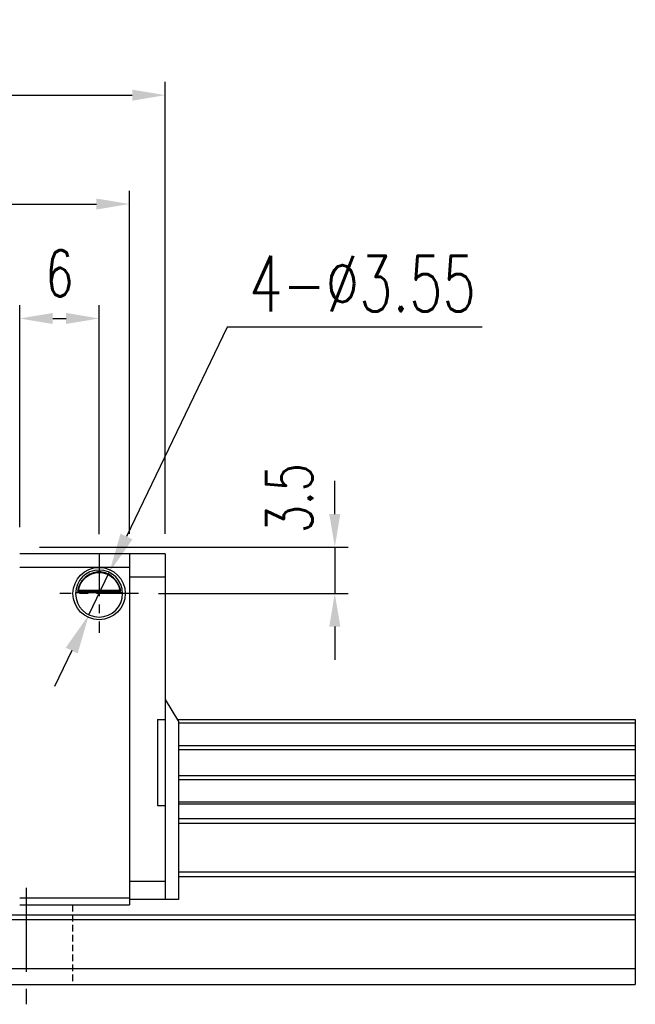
# Model space of a CAD drawing. Header units: millimetres. Extents: x 245 to 557, y 190 to 283.
# Tile 53 of 53: x 511 to 557, y 206 to 281. Entities that reach past the tile are written whole.
import ezdxf

# ---------------------------------------------------------------- set-up
doc = ezdxf.new("R2010")
doc.units = ezdxf.units.MM
doc.header["$PDSIZE"] = -1
doc.linetypes.add('CENTER', pattern=[10.16, 6.35, -1.27, 1.27, -1.27])
doc.linetypes.add('DASHED', pattern=[0.75, 0.5, -0.25])
for name, color, linetype in [('2', 7, 'Continuous'), ('CL', 1, 'CENTER'), ('DIM', 4, 'Continuous'), ('HID', 2, 'DASHED'), ('OUT', 3, 'Continuous'), ('中心線', 1, 'CENTER')]:
    doc.layers.add(name, color=color, linetype=linetype)
doc.styles.add('DIM-7', font='SIMPLEX.shx', dxfattribs={"width": 0.7, "bigfont": 'chineset.shx'})
doc.dimstyles.new('CNS', dxfattribs={"dimtxt": 3.5, "dimasz": 2.5, "dimexe": 1, "dimexo": 1.5, "dimgap": 0.09, "dimtad": 0, "dimdsep": 46, "dimtxsty": 'DIM-7', "dimcen": 0.09, "dimclrd": 1, "dimclre": 1, "dimclrt": 4, "dimadec": 0, "dimazin": 0, "dimtfac": 1, "dimtix": 1, "dimtmove": 2, "dimatfit": 3, "dimfxl": 1, "dimtvp": 0.971429, "dimtolj": 1, "dimarcsym": 0})
doc.dimstyles.new('CNSx1 (指線專用)', dxfattribs={"dimscale": 0.8, "dimtxt": 3.5, "dimasz": 2.5, "dimexe": 1, "dimexo": 1.5, "dimgap": 1, "dimtad": 1, "dimtih": 1, "dimtoh": 1, "dimdsep": 46, "dimtxsty": 'DIM-7', "dimcen": 0.09, "dimclrd": 256, "dimclre": 256, "dimclrt": 4, "dimadec": 0, "dimazin": 0, "dimtfac": 1, "dimtix": 1, "dimtmove": 1, "dimatfit": 3, "dimfxl": 1, "dimtvp": 0.971429, "dimtolj": 1, "dimarcsym": 0})

# ---------------------------------------------------------------- blocks, each defined once
blk = doc.blocks.new('*D148')
at = {"layer": 'DEFPOINTS', "color": 0, "transparency": 16777216}
for p in [(518.952, 266.746), (443.352, 240.352), (518.952, 240.352)]:
    blk.add_point(p, dxfattribs=at)
at = {"layer": 'DIM', "color": 7, "lineweight": -2, "transparency": 16777216}
for p, q in [((443.352, 241.852), (443.352, 267.746)), ((518.952, 241.852), (518.952, 267.746)), ((445.852, 266.746), (516.452, 266.746))]:
    blk.add_line(p, q, dxfattribs=at)
at = {"layer": 'DIM', "color": 7, "transparency": 16777216}
for points in [[(445.852, 267.162), (445.852, 266.329), (443.352, 266.746)], [(516.452, 267.162), (516.452, 266.329), (518.952, 266.746)]]:
    blk.add_solid(points, dxfattribs=at)
at = {"layer": 'DIM', "color": 7, "transparency": 16777216, "insert": (481.152, 270.146), "char_height": 3.5, "attachment_point": 5, "style": 'DIM-7'}
blk.add_mtext('\\A1;75.6', dxfattribs=at)
blk = doc.blocks.new('*D149')
at = {"layer": 'DEFPOINTS', "color": 0, "transparency": 16777216}
for p in [(516.652, 258.109), (510.652, 240.851), (516.652, 240.327)]:
    blk.add_point(p, dxfattribs=at)
at = {"layer": 'DIM', "color": 7, "lineweight": -2, "transparency": 16777216}
for p, q in [((510.652, 242.351), (510.652, 259.109)), ((516.652, 241.827), (516.652, 259.109)), ((513.152, 258.109), (514.152, 258.109))]:
    blk.add_line(p, q, dxfattribs=at)
at = {"layer": 'DIM', "color": 7, "transparency": 16777216}
for points in [[(513.152, 258.526), (513.152, 257.692), (510.652, 258.109)], [(514.152, 258.526), (514.152, 257.692), (516.652, 258.109)]]:
    blk.add_solid(points, dxfattribs=at)
at = {"layer": 'DIM', "color": 7, "transparency": 16777216, "insert": (513.652, 261.509), "char_height": 3.5, "attachment_point": 5, "style": 'DIM-7'}
blk.add_mtext('\\A1;6', dxfattribs=at)
blk = doc.blocks.new('*D150')
at = {"layer": 'DEFPOINTS', "color": 0, "transparency": 16777216}
for p in [(510.652, 240.851), (519.627, 237.352), (534.453, 237.352)]:
    blk.add_point(p, dxfattribs=at)
at = {"layer": 'DIM', "color": 7, "lineweight": -2, "transparency": 16777216}
for p, q in [((534.453, 243.351), (534.453, 245.851)), ((512.152, 240.851), (535.453, 240.851)), ((534.453, 240.851), (534.453, 237.352)), ((521.127, 237.352), (535.453, 237.352)), ((534.453, 234.852), (534.453, 232.352))]:
    blk.add_line(p, q, dxfattribs=at)
at = {"layer": 'DIM', "color": 7, "transparency": 16777216}
for points in [[(534.036, 243.351), (534.869, 243.351), (534.453, 240.851)], [(534.036, 234.852), (534.869, 234.852), (534.453, 237.352)]]:
    blk.add_solid(points, dxfattribs=at)
at = {"layer": 'DIM', "color": 7, "transparency": 16777216, "insert": (531.012, 244.546), "char_height": 3.5, "attachment_point": 5, "rotation": 90, "style": 'DIM-7'}
blk.add_mtext('\\A1;3.5', dxfattribs=at)
blk = doc.blocks.new('*D151')
at = {"lineweight": -2, "transparency": 16777216}
for p, q in [((526.313, 257.442), (518.721, 241.655)), ((545.573, 257.442), (526.313, 257.442)), ((515.883, 235.752), (517.421, 238.951)), ((514.583, 233.048), (513.282, 230.345))]:
    blk.add_line(p, q, dxfattribs=at)
at = {"transparency": 16777216}
for points in [[(518.27, 241.872), (519.172, 241.438), (517.421, 238.951)], [(514.132, 233.265), (515.033, 232.832), (515.883, 235.752)]]:
    blk.add_solid(points, dxfattribs=at)
at = {"layer": 'DEFPOINTS', "color": 0, "transparency": 16777216}
for p in [(517.421, 238.951), (515.883, 235.752)]:
    blk.add_point(p, dxfattribs=at)
at = {"color": 0, "transparency": 16777216, "insert": (536.543, 260.742), "char_height": 4.2, "attachment_point": 5, "style": 'DIM-7'}
blk.add_mtext('\\A1;4-∅3.55', dxfattribs=at)
blk = doc.blocks.new('*D153')
at = {"layer": 'DEFPOINTS', "color": 0, "transparency": 16777216}
for p in [(521.652, 274.961), (424.652, 240.352), (521.652, 240.352)]:
    blk.add_point(p, dxfattribs=at)
at = {"layer": 'DIM', "color": 7, "lineweight": -2, "transparency": 16777216}
for p, q in [((424.652, 241.852), (424.652, 275.961)), ((521.652, 241.852), (521.652, 275.961)), ((427.152, 274.961), (519.152, 274.961))]:
    blk.add_line(p, q, dxfattribs=at)
at = {"layer": 'DIM', "color": 7, "transparency": 16777216}
for points in [[(427.152, 275.378), (427.152, 274.544), (424.652, 274.961)], [(519.152, 275.378), (519.152, 274.544), (521.652, 274.961)]]:
    blk.add_solid(points, dxfattribs=at)
at = {"layer": 'DIM', "color": 7, "transparency": 16777216, "insert": (473.152, 278.361), "char_height": 3.5, "attachment_point": 5, "style": 'DIM-7'}
blk.add_mtext('\\A1;97', dxfattribs=at)

msp = doc.modelspace()

# ---------------------------------------------------------------- linework, layer by layer
at = {"layer": '2', "color": 0, "linetype": 'Continuous'}
for p, q in [((521.652, 240.352), (510.652, 240.352)), ((510.652, 239.352), (518.952, 239.352)), ((518.426, 237.402), (514.878, 237.402)), ((515.02, 237.535), (518.284, 237.535)), ((515.097, 237.602), (518.207, 237.602)), ((518.952, 214.352), (510.652, 214.352)), ((510.652, 213.852), (518.952, 213.852))]:
    msp.add_line(p, q, dxfattribs=at)
at = {"layer": '2', "color": 0, "linetype": 'Continuous', "extrusion": (0, 0, -1)}
for radius, start, end in [(1.975, 270, 90), (1.975, 90, 270), (1.575, 9.1332, 90), (1.575, 90, 170.8668)]:
    msp.add_arc((-516.652, 237.352), radius, start, end, dxfattribs=at)
at = {"layer": '2', "color": 0, "linetype": 'Continuous'}
for start, end in [(90, 270), (270, 90)]:
    msp.add_arc((516.652, 237.352), 1.775, start, end, dxfattribs=at)
for points, knots in [([(516.652, 238.983), (516.501, 238.983), (516.348, 238.959), (516.031, 238.863), (515.865, 238.779), (515.595, 238.581), (515.481, 238.47), (515.309, 238.251), (515.243, 238.144), (515.136, 237.93), (515.096, 237.82), (515.047, 237.654), (515.032, 237.591), (515.02, 237.535)], [0, 0, 0, 0, 0.183798, 0.183798, 0.410489, 0.410489, 0.600027, 0.600027, 0.749109, 0.749109, 0.899192, 0.899192, 1, 1, 1, 1]), ([(518.284, 237.535), (518.268, 237.611), (518.246, 237.7), (518.182, 237.89), (518.14, 237.991), (518.035, 238.187), (517.971, 238.284), (517.799, 238.495), (517.681, 238.605), (517.421, 238.786), (517.276, 238.859), (516.974, 238.956), (516.812, 238.983), (516.652, 238.983)], [0, 0, 0, 0, 0.137686, 0.137686, 0.275472, 0.275472, 0.412356, 0.412356, 0.606431, 0.606431, 0.804639, 0.804639, 1, 1, 1, 1])]:
    msp.add_open_spline(points, degree=3, knots=knots, dxfattribs=at)
msp.add_open_spline([(515.097, 237.602), (515.071, 237.579), (515.046, 237.557), (515.02, 237.535)], degree=3, dxfattribs=at)
at = {"layer": 'CL', "color": 0, "ltscale": 0.5}
for p, q in [((516.652, 240.327), (516.652, 234.377)), ((519.627, 237.352), (513.677, 237.352))]:
    msp.add_line(p, q, dxfattribs=at)
at = {"layer": 'HID', "color": 0}
msp.add_line((514.652, 213.851), (514.652, 207.851), dxfattribs=at)
at = {"layer": 'OUT', "color": 0}
for p, q in [((518.952, 240.352), (518.952, 213.852)), ((521.652, 240.352), (521.652, 214.252)), ((521.652, 238.578), (518.952, 238.578)), ((521.652, 229.352), (522.652, 227.698)), ((521.052, 227.851), (521.052, 221.351)), ((521.052, 227.851), (521.652, 227.851)), ((522.559, 227.851), (557.152, 227.851)), ((522.652, 227.698), (522.652, 214.252)), ((522.652, 227.595), (557.152, 227.595)), ((557.152, 227.851), (557.152, 207.851)), ((522.652, 225.886), (557.152, 225.886)), ((522.652, 225.591), (557.152, 225.591)), ((522.652, 223.611), (557.152, 223.611)), ((522.652, 223.316), (557.152, 223.316)), ((522.652, 221.636), (557.152, 221.636)), ((522.652, 221.472), (557.152, 221.472)), ((521.052, 221.351), (521.652, 221.351)), ((522.652, 220.378), (557.152, 220.378)), ((522.652, 220.024), (557.152, 220.024)), ((522.652, 216.358), (557.152, 216.358)), ((521.652, 215.627), (518.952, 215.627)), ((522.652, 216.005), (557.152, 216.005)), ((522.652, 214.252), (518.952, 214.252)), ((408.671, 212.744), (557.152, 212.744)), ((408.726, 213.098), (557.152, 213.098)), ((407.549, 209.051), (557.152, 209.051)), ((371.152, 207.851), (557.152, 207.851))]:
    msp.add_line(p, q, dxfattribs=at)
for points in [[(518.284, 237.535), (518.258, 237.557), (518.232, 237.579), (518.207, 237.602)], [(518.426, 237.401), (518.427, 237.385), (518.427, 237.368), (518.427, 237.352)]]:
    msp.add_open_spline(points, degree=3, dxfattribs=at)
at = {"layer": '中心線', "color": 0}
msp.add_line((511.152, 215.151), (511.152, 206.351), dxfattribs=at)

# ---------------------------------------------------------------- dimensions: what is measured, and where the dimension line sits
at = {"color": 0}
dim = msp.add_diameter_dim_2p(p1=(515.883, 235.752), p2=(517.421, 238.951), text='4-<>', dimstyle='CNSx1 (指線專用)', override={"dimscale": 1.2, "dimclrt": 0}, dxfattribs=at)
dim.commit()
dim.dimension.update_dxf_attribs({"geometry": '*D151', "text_midpoint": (526.313, 257.442), "dimtype": 163})
at = {"layer": 'DIM', "color": 0}
for base, p1, p2, picture, middle in [((521.652, 274.961), (424.652, 240.352), (521.652, 240.352), '*D153', (473.152, 278.361)), ((518.952, 266.746), (443.352, 240.352), (518.952, 240.352), '*D148', (481.152, 270.146))]:
    dim = msp.add_linear_dim(base=base, p1=p1, p2=p2, dimstyle='CNS', override={"dimclrd": 7, "dimclre": 7, "dimclrt": 7}, dxfattribs=at)
    dim.commit()
    dim.dimension.update_dxf_attribs({"geometry": picture, "text_midpoint": middle})
dim = msp.add_linear_dim(base=(516.652, 258.109), p1=(510.652, 240.851), p2=(516.652, 240.327), angle=180, dimstyle='CNS', override={"dimclrd": 7, "dimclre": 7, "dimclrt": 7}, dxfattribs=at)
dim.commit()
dim.dimension.update_dxf_attribs({"geometry": '*D149', "text_midpoint": (513.652, 261.509)})
dim = msp.add_linear_dim(base=(534.453, 237.352), p1=(510.652, 240.851), p2=(519.627, 237.352), angle=270, dimstyle='CNS', override={"dimclrd": 7, "dimclre": 7, "dimclrt": 7}, dxfattribs=at)
dim.commit()
dim.dimension.update_dxf_attribs({"geometry": '*D150', "text_midpoint": (531.012, 244.546), "dimtype": 160})

doc.saveas('drawing.dxf')
